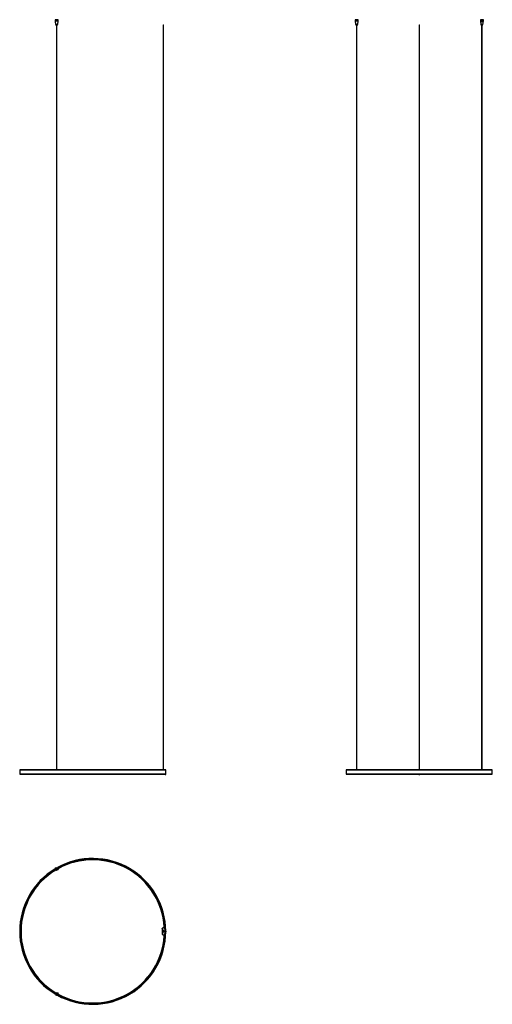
# Model space of a CAD drawing. Header units: millimetres. Extents: x 678 to 3840, y 519 to 7115.
import ezdxf

# ---------------------------------------------------------------- set-up
doc = ezdxf.new("R2010")
doc.units = ezdxf.units.MM
doc.header["$LTSCALE"] = 50

msp = doc.modelspace()

# ---------------------------------------------------------------- linework, layer by layer
at = {"color": 7, "linetype": 'Continuous', "lineweight": 25}
for p, q in [((914.8, 7114.7), (914.5, 7114.4)), ((914.5, 7114.4), (914.5, 7110.2)), ((934.5, 7114.4), (914.5, 7114.4)), ((914.5, 7108.2), (915.2, 7100.7)), ((914.6, 7108.2), (934.5, 7108.2)), ((914.6, 7108.2), (914.6, 7108)), ((914.6, 7108), (915.2, 7102.2)), ((914.8, 7114.7), (934.2, 7114.7)), ((915.2, 7100.7), (917, 7083.1)), ((917, 7083.1), (917.3, 7082.7)), ((917, 7083.1), (924.5, 7083.1)), ((931.7, 7082.7), (917.3, 7082.7)), ((918.5, 7082.7), (918.5, 7080.7)), ((918.5, 7080.7), (930.5, 7080.7)), ((922.5, 7080.7), (922.5, 7073.7)), ((922.5, 7073.7), (926.4, 7073.7)), ((923.9, 7073.7), (923.9, 2089.8)), ((924.5, 7083.1), (932, 7083.1)), ((925.1, 2089.8), (925.1, 7073.7)), ((926.4, 7073.7), (926.4, 7080.7)), ((930.5, 7080.7), (930.5, 7082.7)), ((931.7, 7082.7), (932, 7083.1)), ((932, 7083.1), (934.5, 7108.2)), ((934.5, 7114.4), (934.2, 7114.7)), ((934.5, 7108.2), (934.5, 7114.4)), ((1638.3, 7080.7), (1638.3, 2089.8)), ((1638.3, 7080.7), (1641.1, 7080.7)), ((1641.1, 2089.8), (1641.1, 7080.7)), ((2923.3, 7114.7), (2923, 7114.4)), ((2923, 7114.4), (2923, 7108.2)), ((2943, 7114.4), (2923, 7114.4)), ((2923, 7108.2), (2925.5, 7083.1)), ((2923, 7108.2), (2943, 7108.2)), ((2923.3, 7114.7), (2942.7, 7114.7)), ((2925.5, 7083.1), (2925.8, 7082.7)), ((2925.5, 7083.1), (2929.3, 7083.1)), ((2940.2, 7082.7), (2925.8, 7082.7)), ((2927, 7082.7), (2927, 7080.7)), ((2927, 7080.7), (2939, 7080.7)), ((2929.3, 7083.1), (2940.6, 7083.1)), ((2931.1, 7080.7), (2931.1, 7073.7)), ((2931.1, 7073.7), (2935, 7073.7)), ((2932.4, 7073.7), (2932.4, 2089.8)), ((2933.6, 2089.8), (2933.6, 7073.7)), ((2935, 7073.7), (2935, 7080.7)), ((2939, 7080.7), (2939, 7082.7)), ((2940.2, 7082.7), (2940.6, 7083.1)), ((2940.6, 7083.1), (2943, 7108.2)), ((2943, 7114.4), (2942.7, 7114.7)), ((2943, 7108.2), (2943, 7114.4)), ((3350.4, 7080.7), (3350.4, 2089.8)), ((3350.4, 7080.7), (3353.2, 7080.7)), ((3353.2, 2089.8), (3353.2, 7080.7)), ((3760.8, 7114.7), (3760.5, 7114.4)), ((3760.5, 7114.4), (3760.5, 7108.2)), ((3780.5, 7114.4), (3760.5, 7114.4)), ((3760.5, 7108.2), (3762.9, 7083.1)), ((3760.5, 7108.2), (3769, 7108.2)), ((3760.8, 7114.7), (3780.2, 7114.7)), ((3762.9, 7083.1), (3763.3, 7082.7)), ((3762.9, 7083.1), (3778, 7083.1)), ((3777.7, 7082.7), (3763.3, 7082.7)), ((3764.5, 7082.7), (3764.5, 7080.7)), ((3764.5, 7080.7), (3776.5, 7080.7)), ((3768.5, 7080.7), (3768.5, 7073.7)), ((3768.5, 7073.7), (3772.4, 7073.7)), ((3769, 7108), (3769, 7108.2)), ((3769, 7108), (3769, 7102.2)), ((3769.9, 7073.7), (3769.9, 2089.8)), ((3770.5, 7110.2), (3770.5, 7104.7)), ((3771.1, 2089.8), (3771.1, 7073.7)), ((3772, 7108.2), (3780.5, 7108.2)), ((3772, 7108.2), (3772, 7108)), ((3772, 7108), (3772, 7102.2)), ((3772.4, 7073.7), (3772.4, 7080.7)), ((3776.5, 7080.7), (3776.5, 7082.7)), ((3777.7, 7082.7), (3778, 7083.1)), ((3778, 7083.1), (3780.5, 7108.2)), ((3780.5, 7114.4), (3780.2, 7114.7)), ((3780.5, 7108.2), (3780.5, 7114.4)), ((677.7, 2089.6), (677.7, 2060)), ((1654.7, 2089.6), (677.7, 2089.6)), ((677.7, 2060), (1654.7, 2060)), ((677.9, 2089.8), (1654.5, 2089.8)), ((1654.5, 2059.8), (677.9, 2059.8)), ((1650.7, 2090.3), (1650.7, 2089.9)), ((1654.5, 2090.3), (1650.7, 2090.3)), ((1654.5, 2089.9), (1650.7, 2089.9)), ((1650.7, 2059.7), (1650.7, 2059.3)), ((1650.7, 2059.7), (1654.5, 2059.7)), ((1650.7, 2059.3), (1654.5, 2059.3)), ((1654.5, 2089.9), (1654.5, 2090.3)), ((1654.5, 2059.3), (1654.5, 2059.7)), ((1655.1, 2089.7), (1654.7, 2089.7)), ((1654.7, 2059.9), (1654.7, 2089.7)), ((1654.7, 2059.9), (1655.1, 2059.9)), ((1655.1, 2059.9), (1655.1, 2089.7)), ((2863.3, 2089.6), (2863.3, 2060)), ((3840.3, 2089.6), (2863.3, 2089.6)), ((2863.3, 2060), (3840.3, 2060)), ((2863.5, 2089.8), (3840.1, 2089.8)), ((3840.1, 2059.8), (2863.5, 2059.8)), ((3349.3, 2090.3), (3350.4, 2090.3)), ((3349.3, 2090.3), (3349.3, 2089.8)), ((3349.3, 2059.8), (3349.3, 2059.3)), ((3349.3, 2059.3), (3354.3, 2059.3)), ((3353.2, 2090.3), (3354.3, 2090.3)), ((3354.3, 2090.3), (3354.3, 2089.8)), ((3354.3, 2059.8), (3354.3, 2059.3)), ((3840.3, 2060), (3840.3, 2089.6)), ((750.3, 1254.7), (749.8, 1255)), ((1631.5, 1025.5), (1631.5, 989.3)), ((1632, 1026.6), (1631.6, 1026.1)), ((1631.6, 1025.7), (1631.8, 1026)), ((1632, 1026.6), (1632.2, 1026.3)), ((1632.1, 1026.6), (1642.8, 1035.3)), ((1632.3, 1026.4), (1632.1, 1026.6)), ((1645.6, 1037.5), (1632.8, 1026.6)), ((1632.8, 1026.6), (1632.8, 988.1)), ((1638.7, 1008.3), (1637, 1008.3)), ((1638.1, 1005.3), (1637.9, 1005.2)), ((1638.1, 1008.2), (1638.1, 1008.1)), ((1638.1, 1007.5), (1638.1, 1007.4)), ((1638.1, 1006.8), (1638.1, 1006.7)), ((1638.1, 1006.1), (1638.1, 1006)), ((1638.1, 1005.4), (1638.1, 1005.3)), ((1638.9, 1012.9), (1638.6, 1012.3)), ((1639, 1004.7), (1640.4, 1004.7)), ((1640.1, 1012.4), (1639.8, 1012.9)), ((1642.3, 1008.3), (1640.7, 1008.3)), ((1641.3, 1007.8), (1641.3, 1007.9)), ((1641.3, 1007.1), (1641.3, 1007.2)), ((1641.3, 1006.4), (1641.3, 1006.5)), ((1641.3, 1005.7), (1641.3, 1005.8)), ((1641.7, 1008.3), (1641.6, 1008.3)), ((1641.7, 1005.3), (1641.7, 1005.5)), ((1642.9, 1035.2), (1642.8, 1035.3)), ((1649.2, 1037.5), (1645.6, 1037.5)), ((1650.1, 1009.9), (1650.1, 1004.9)), ((1650.7, 1009.9), (1650.1, 1009.9)), ((1650.7, 1004.9), (1650.1, 1004.9)), ((1650.7, 1009.9), (1650.7, 1004.9)), ((1654.5, 1009.9), (1650.7, 1009.9)), ((1654.5, 1004.9), (1650.7, 1004.9)), ((1654.5, 1009.9), (1654.5, 1004.9)), ((1655.1, 1009.9), (1654.5, 1009.9)), ((1655.1, 1004.9), (1654.5, 1004.9)), ((1655.1, 1009.9), (1655.1, 1004.9)), ((1631.8, 988.7), (1631.6, 989)), ((1632, 988.2), (1632.2, 988.4)), ((1632.3, 988.4), (1632.1, 988.1)), ((1642.8, 979.4), (1632.1, 988.1)), ((1632.8, 988.1), (1645.6, 977.3)), ((1642.9, 979.5), (1642.8, 979.4)), ((1645.6, 977.3), (1649.2, 977.3))]:
    msp.add_line(p, q, dxfattribs=at)
at = {"color": 7, "linetype": 'Continuous', "lineweight": 25, "flags": 128}
for points in [[(1637.7, 1005.6), (1637.7, 1005.6), (1637.8, 1005.7), (1638.1, 1005.7), (1638.7, 1005.7), (1639.3, 1005.8), (1640, 1005.8), (1640.7, 1005.9), (1641.2, 1005.9), (1641.5, 1005.9), (1641.7, 1006), (1641.7, 1006)], [(1631.6, 988.6), (1631.6, 988.6), (1632, 988.2)]]:
    msp.add_lwpolyline(points, dxfattribs=at)
at = {"color": 7, "linetype": 'Continuous', "lineweight": 25}
for centre, radius in [((924.5, 1426.1), 10), ((924.5, 1426.1), 9.7), ((924.5, 1426.1), 2.8), ((924.5, 1426.1), 2.5), ((924.5, 1426.1), 1.9), ((924.5, 1426.1), 1.4), ((924.5, 1426.1), 1), ((924.5, 1426.1), 0.6), ((1639.7, 1007.4), 5), ((1639.7, 1007.4), 4.5), ((1639.7, 1007.4), 2.8), ((1639.7, 1007.4), 1.4), ((1639.7, 1007.4), 1.25), ((1639.7, 1007.4), 1.25), ((924.5, 588.6), 10), ((924.5, 588.6), 9.7), ((924.5, 588.6), 2.8), ((924.5, 588.6), 2.5), ((924.5, 588.6), 1.9), ((924.5, 588.6), 1.4), ((924.5, 588.6), 1), ((924.5, 588.6), 0.6)]:
    msp.add_circle(centre, radius, dxfattribs=at)
for centre, radius, start, end in [((677.9, 2089.6), 0.2, 90, 180), ((677.9, 2060), 0.2, 180, 270), ((1650.7, 2089.7), 0.6, 90, 170.40593), ((1650.7, 2059.9), 0.6, 189.59407, 270), ((1650.7, 2089.7), 0.2, 90, 150), ((1650.7, 2059.9), 0.2, 210, 270), ((1654.5, 2089.7), 0.6, 0, 90), ((1654.5, 2089.7), 0.2, 0, 90), ((1654.5, 2089.6), 0.2, 0, 90), ((1654.5, 2060), 0.2, 270, 0), ((1654.5, 2059.9), 0.2, 270, 0), ((1654.5, 2059.9), 0.6, 270, 0), ((2863.5, 2089.6), 0.2, 90, 180), ((2863.5, 2060), 0.2, 180, 270), ((3840.1, 2089.6), 0.2, 0, 90), ((3840.1, 2060), 0.2, 270, 0), ((1166.2, 1007.4), 488.5, 0.29322, 118.97899), ((1166.2, 1007.4), 488.3, 0.29334, 118.96553), ((1166.2, 1007.4), 484.7, 0.29552, 118.82498), ((1166.2, 1007.4), 484.5, 0.29565, 118.82212), ((1166.2, 1007.4), 484.3, 0.29577, 118.81973), ((1166.2, 1007.4), 481.5, 3.58586, 118.83649), ((1166.2, 1007.4), 480.8, 3.59108, 118.85577), ((1166.2, 1007.4), 479.9, 3.56183, 118.88901), ((1166.2, 1007.4), 479.6, 3.53229, 118.90453), ((1166.2, 1007.4), 479.5, 3.52367, 118.90937), ((1166.2, 1007.4), 488.5, 121.02101, 238.97899), ((1166.2, 1007.4), 488.3, 121.03447, 238.96553), ((1166.2, 1007.4), 484.7, 121.17502, 238.82498), ((1166.2, 1007.4), 484.5, 121.17788, 238.82212), ((1166.2, 1007.4), 484.3, 121.18027, 238.81973), ((1166.2, 1007.4), 481.5, 121.16351, 238.83649), ((1166.2, 1007.4), 480.8, 121.14423, 238.85577), ((1166.2, 1007.4), 479.9, 121.11099, 238.88901), ((1166.2, 1007.4), 479.6, 121.09547, 238.90453), ((1166.2, 1007.4), 479.5, 121.09063, 238.90937), ((1166.2, 1007.4), 488.5, 241.02101, 359.70678), ((1166.2, 1007.4), 488.3, 241.03447, 359.70666), ((1166.2, 1007.4), 484.7, 241.17502, 359.70448), ((1166.2, 1007.4), 484.5, 241.17788, 359.70435), ((1166.2, 1007.4), 484.3, 241.18027, 359.70423), ((1633, 1025.5), 1.5, 129, 134.30634), ((1639.4, 1012.7), 0.5, 22.5, 157.5), ((1223.2, 1007.4), 427.1, 0.33542, 4.04378), ((1223.2, 1007.4), 427.1, 355.95622, 359.66458), ((1166.2, 1007.4), 481.5, 241.16351, 356.41414), ((1166.2, 1007.4), 480.8, 241.14423, 356.40892), ((1166.2, 1007.4), 479.5, 241.09063, 356.47633), ((1166.2, 1007.4), 479.6, 241.09547, 356.46771), ((1166.2, 1007.4), 479.9, 241.11099, 356.43817), ((1633, 989.3), 1.5, 225.69366, 231)]:
    msp.add_arc(centre, radius, start, end, dxfattribs=at)
for points, knots in [([(914.5, 7110.2), (914.5, 7110.2), (914.5, 7110.2), (914.5, 7109.9), (914.6, 7109.5), (914.6, 7108.9), (914.6, 7108.4), (914.6, 7108.2)], [0, 0, 0, 0, 0.140086, 0.27924, 0.49221, 0.8082, 1, 1, 1, 1]), ([(915.2, 7102.2), (915.2, 7102.1), (915.2, 7101.7), (915.3, 7101.3), (915.2, 7100.9), (915.2, 7100.8), (915.2, 7100.7), (915.2, 7100.7)], [0, 0, 0, 0, 0.21266, 0.425334, 0.638039, 0.852228, 1, 1, 1, 1]), ([(3769, 7108.2), (3769, 7108.6), (3769.1, 7109.1), (3769.5, 7109.7), (3769.9, 7110.1), (3770.2, 7110.2), (3770.4, 7110.2), (3770.5, 7110.2)], [0, 0, 0, 0, 0.373668, 0.616602, 0.7888008, 0.921978, 1, 1, 1, 1]), ([(3770.5, 7104.7), (3770.4, 7104.7), (3770.2, 7104.7), (3769.8, 7104.5), (3769.4, 7104), (3769.1, 7103.3), (3769, 7102.7), (3769, 7102.3)], [0, 0, 0, 0, 0.098236, 0.218916, 0.401783, 0.70242, 1, 1, 1, 1]), ([(3770.5, 7100.7), (3770.3, 7100.7), (3770, 7100.8), (3769.5, 7101), (3769.2, 7101.4), (3769, 7101.8), (3769, 7102.1), (3769, 7102.2)], [0, 0, 0, 0, 0.214404, 0.428796, 0.643427, 0.857261, 1, 1, 1, 1]), ([(3770.5, 7110.2), (3770.6, 7110.2), (3770.9, 7110.2), (3771.2, 7109.9), (3771.6, 7109.5), (3771.9, 7108.9), (3771.9, 7108.4), (3772, 7108.2)], [0, 0, 0, 0, 0.140086, 0.27924, 0.49221, 0.8082, 1, 1, 1, 1]), ([(3772, 7102.3), (3771.9, 7102.7), (3771.9, 7103.3), (3771.5, 7104.1), (3771.1, 7104.5), (3770.8, 7104.7), (3770.6, 7104.7), (3770.5, 7104.7)], [0, 0, 0, 0, 0.341816, 0.625392, 0.776786, 0.897298, 1, 1, 1, 1]), ([(3772, 7102.2), (3772, 7102.1), (3771.9, 7101.7), (3771.7, 7101.3), (3771.3, 7100.9), (3770.9, 7100.8), (3770.6, 7100.7), (3770.5, 7100.7)], [0, 0, 0, 0, 0.21266, 0.425334, 0.638039, 0.852228, 1, 1, 1, 1]), ([(1631.6, 1026.1), (1631.6, 1026), (1631.6, 1025.9), (1631.5, 1025.8), (1631.5, 1025.6), (1631.5, 1025.5), (1631.5, 1025.5), (1631.5, 1025.5)], [0, 0, 0, 0, 0.253603, 0.601867, 0.783763, 0.912439, 1, 1, 1, 1]), ([(1631.5, 1025.5), (1631.5, 1025.5), (1631.5, 1025.6), (1631.6, 1025.7), (1631.6, 1025.7)], [0, 0, 0, 0, 0.5000006, 1, 1, 1, 1]), ([(1631.8, 1026), (1631.8, 1026.1), (1632, 1026.2), (1632.2, 1026.3), (1632.5, 1026.5), (1632.7, 1026.6), (1632.8, 1026.6)], [0, 0, 0, 0, 0.249999, 0.5, 0.75, 1, 1, 1, 1]), ([(1638.1, 1008.1), (1638.1, 1008.1), (1637.9, 1008), (1637.8, 1008), (1637.7, 1007.9)], [0, 0, 0, 0, 0.501121, 1, 1, 1, 1]), ([(1637.7, 1007.9), (1637.7, 1007.9), (1637.7, 1007.9), (1638, 1008), (1638.3, 1008), (1638.5, 1008)], [0, 0, 0, 0, 0.3072627, 0.6752466, 1, 1, 1, 1]), ([(1637.7, 1007.9), (1637.7, 1007.9), (1637.7, 1007.8), (1637.7, 1007.8), (1637.7, 1007.7)], [0, 0, 0, 0, 0.502405, 1, 1, 1, 1]), ([(1637.7, 1007.7), (1637.7, 1007.7), (1637.7, 1007.7), (1637.9, 1007.8), (1638.1, 1007.8), (1638.3, 1007.8), (1638.4, 1007.8)], [0, 0, 0, 0, 0.1708086, 0.5555213, 0.9247337, 1, 1, 1, 1]), ([(1637.7, 1007.7), (1637.8, 1007.7), (1637.9, 1007.6), (1638, 1007.5), (1638.1, 1007.5)], [0, 0, 0, 0, 0.513362, 1, 1, 1, 1]), ([(1638.1, 1007.4), (1638.1, 1007.4), (1637.9, 1007.3), (1637.8, 1007.3), (1637.7, 1007.2)], [0, 0, 0, 0, 0.50083, 1, 1, 1, 1]), ([(1637.7, 1007.2), (1637.7, 1007.2), (1637.7, 1007.1), (1637.7, 1007.1), (1637.7, 1007)], [0, 0, 0, 0, 0.50181, 1, 1, 1, 1]), ([(1637.7, 1007), (1637.7, 1007), (1637.7, 1007), (1637.8, 1007.1), (1638.1, 1007.1), (1638.3, 1007.1), (1638.3, 1007.1)], [0, 0, 0, 0, 0.145836, 0.540914, 0.920324, 1, 1, 1, 1]), ([(1637.7, 1007), (1637.8, 1007), (1637.9, 1006.9), (1638, 1006.8), (1638.1, 1006.8)], [0, 0, 0, 0, 0.514613, 1, 1, 1, 1]), ([(1638.1, 1006.7), (1638.1, 1006.7), (1637.9, 1006.6), (1637.8, 1006.6), (1637.7, 1006.5)], [0, 0, 0, 0, 0.500536, 1, 1, 1, 1]), ([(1637.7, 1006.5), (1637.7, 1006.5), (1637.7, 1006.4), (1637.7, 1006.4), (1637.7, 1006.3)], [0, 0, 0, 0, 0.5012091, 1, 1, 1, 1]), ([(1637.7, 1006.3), (1637.7, 1006.3), (1637.7, 1006.3), (1637.8, 1006.4), (1638.1, 1006.4), (1638.5, 1006.4), (1638.7, 1006.4)], [0, 0, 0, 0, 0.105339, 0.420789, 0.724282, 1, 1, 1, 1]), ([(1637.7, 1006.3), (1637.8, 1006.3), (1637.9, 1006.2), (1638, 1006.1), (1638.1, 1006.1)], [0, 0, 0, 0, 0.519359, 1, 1, 1, 1]), ([(1638.1, 1006), (1638.1, 1006), (1637.9, 1005.9), (1637.8, 1005.9), (1637.7, 1005.8)], [0, 0, 0, 0, 0.500239, 1, 1, 1, 1]), ([(1637.7, 1005.8), (1637.7, 1005.8), (1637.7, 1005.7), (1637.7, 1005.7), (1637.7, 1005.6)], [0, 0, 0, 0, 0.500605, 1, 1, 1, 1]), ([(1637.7, 1005.6), (1637.8, 1005.6), (1637.9, 1005.5), (1638, 1005.4), (1638.1, 1005.4)], [0, 0, 0, 0, 0.5204042, 1, 1, 1, 1]), ([(1637.8, 1007.2), (1637.8, 1007.2), (1637.8, 1007.2), (1638, 1007.3), (1638.2, 1007.3), (1638.3, 1007.3)], [0, 0, 0, 0, 0.112016, 0.698322, 1, 1, 1, 1]), ([(1637.8, 1006.5), (1637.8, 1006.5), (1637.8, 1006.5), (1638, 1006.6), (1638.3, 1006.6), (1638.5, 1006.6), (1638.5, 1006.6)], [0, 0, 0, 0, 0.085477, 0.533276, 0.974128, 1, 1, 1, 1]), ([(1637.8, 1005.8), (1637.8, 1005.8), (1637.8, 1005.8), (1638, 1005.9), (1638.5, 1005.9), (1639.1, 1005.9), (1639.7, 1006), (1640.4, 1006), (1641, 1006.1), (1641.4, 1006.1), (1641.7, 1006.1), (1641.6, 1006.2), (1641.6, 1006.2)], [0, 0, 0, 0, 0.021012, 0.131187, 0.239653, 0.352378, 0.463328, 0.571256, 0.683704, 0.795304, 0.902975, 1, 1, 1, 1]), ([(1637.9, 1008.3), (1637.9, 1008.3), (1638, 1008.3), (1638, 1008.2), (1638.1, 1008.2)], [0, 0, 0, 0, 0.1255947, 1, 1, 1, 1]), ([(1638, 1005.2), (1638, 1005.2), (1638.1, 1005.2), (1638.5, 1005.2), (1639.1, 1005.2), (1639.7, 1005.3), (1640.4, 1005.3), (1641, 1005.4), (1641.4, 1005.4), (1641.7, 1005.4), (1641.6, 1005.5), (1641.6, 1005.5)], [0, 0, 0, 0, 0.018796, 0.141291, 0.268596, 0.393896, 0.515784, 0.642777, 0.768812, 0.890409, 1, 1, 1, 1]), ([(1638.1, 1008.2), (1638.1, 1008.2), (1638.1, 1008.2), (1638.3, 1008.3), (1638.6, 1008.3), (1638.6, 1008.3)], [0, 0, 0, 0, 0.333531, 0.726643, 1, 1, 1, 1]), ([(1638.1, 1007.5), (1638.1, 1007.5), (1638.1, 1007.5), (1638.2, 1007.6), (1638.3, 1007.6), (1638.3, 1007.6)], [0, 0, 0, 0, 0.2662819, 0.8873931, 1, 1, 1, 1]), ([(1638.1, 1006.8), (1638.1, 1006.8), (1638, 1006.8), (1638.1, 1006.8), (1638.3, 1006.9), (1638.4, 1006.9)], [0, 0, 0, 0, 0.005959, 0.554533, 1, 1, 1, 1]), ([(1638.1, 1006.7), (1638.1, 1006.8), (1638.2, 1006.8), (1638.3, 1006.8), (1638.4, 1006.8), (1638.4, 1006.8)], [0, 0, 0, 0, 0.1222152, 0.9135626, 1, 1, 1, 1]), ([(1638.1, 1006), (1638.1, 1006.1), (1638.2, 1006.1), (1638.4, 1006.1), (1638.7, 1006.1), (1638.9, 1006.1), (1639, 1006.2)], [0, 0, 0, 0, 0.054568, 0.41058, 0.76105, 1, 1, 1, 1]), ([(1638.1, 1006.1), (1638.1, 1006.1), (1638.1, 1006.1), (1638.3, 1006.2), (1638.6, 1006.2), (1638.8, 1006.2), (1638.9, 1006.2)], [0, 0, 0, 0, 0.1878919, 0.5055986, 0.8231967, 1, 1, 1, 1]), ([(1638.1, 1005.3), (1638.1, 1005.4), (1638.2, 1005.4), (1638.4, 1005.4), (1638.7, 1005.4), (1639.2, 1005.5), (1639.7, 1005.5), (1640.3, 1005.5), (1640.7, 1005.6), (1641.1, 1005.6), (1641.3, 1005.6), (1641.3, 1005.7), (1641.3, 1005.7)], [0, 0, 0, 0, 0.017296, 0.131001, 0.242936, 0.359281, 0.473789, 0.585167, 0.701226, 0.816407, 0.927519, 1, 1, 1, 1]), ([(1638.1, 1005.4), (1638.1, 1005.4), (1638.1, 1005.4), (1638.2, 1005.5), (1638.5, 1005.5), (1638.9, 1005.5), (1639.4, 1005.6), (1640, 1005.6), (1640.5, 1005.6), (1640.9, 1005.7), (1641.2, 1005.7), (1641.2, 1005.7), (1641.3, 1005.7)], [0, 0, 0, 0, 0.0191652, 0.1305104, 0.2419019, 0.3532027, 0.4645334, 0.5759294, 0.6872302, 0.7985447, 0.909943, 1, 1, 1, 1]), ([(1638.2, 1005), (1638.3, 1005), (1638.6, 1005), (1639.3, 1005.1), (1640, 1005.1), (1640.6, 1005.2), (1641.2, 1005.2), (1641.6, 1005.2), (1641.6, 1005.3), (1641.7, 1005.3)], [0, 0, 0, 0, 0.126099, 0.274749, 0.418671, 0.563049, 0.711696, 0.85551, 1, 1, 1, 1]), ([(1638.6, 1004.8), (1638.7, 1004.8), (1638.8, 1004.8), (1639.2, 1004.9), (1639.7, 1004.9), (1640.3, 1004.9), (1640.7, 1005), (1641.1, 1005), (1641.3, 1005), (1641.3, 1005), (1641.3, 1005)], [0, 0, 0, 0, 0.042391, 0.197196, 0.352132, 0.506996, 0.661801, 0.816729, 0.971612, 1, 1, 1, 1]), ([(1640.5, 1006.3), (1640.6, 1006.3), (1640.8, 1006.3), (1641.1, 1006.3), (1641.3, 1006.3), (1641.3, 1006.4), (1641.3, 1006.4)], [0, 0, 0, 0, 0.144764, 0.43996, 0.724729, 1, 1, 1, 1]), ([(1640.6, 1006.4), (1640.6, 1006.4), (1640.8, 1006.4), (1641, 1006.4), (1641.2, 1006.4), (1641.2, 1006.4), (1641.2, 1006.4)], [0, 0, 0, 0, 0.043151, 0.451959, 0.860772, 1, 1, 1, 1]), ([(1640.8, 1008.1), (1640.9, 1008.2), (1641.1, 1008.2), (1641.4, 1008.2), (1641.7, 1008.2), (1641.6, 1008.3), (1641.6, 1008.3)], [0, 0, 0, 0, 0.077647, 0.403128, 0.71715, 1, 1, 1, 1]), ([(1640.8, 1006.6), (1641, 1006.6), (1641.3, 1006.6), (1641.6, 1006.6), (1641.6, 1006.7), (1641.7, 1006.7)], [0, 0, 0, 0, 0.292803, 0.642741, 1, 1, 1, 1]), ([(1640.9, 1008), (1641.1, 1008), (1641.4, 1008), (1641.6, 1008), (1641.6, 1008.1), (1641.6, 1008.1)], [0, 0, 0, 0, 0.300042, 0.689689, 1, 1, 1, 1]), ([(1640.9, 1006.8), (1640.9, 1006.8), (1641.1, 1006.8), (1641.4, 1006.8), (1641.7, 1006.8), (1641.6, 1006.9), (1641.6, 1006.9)], [0, 0, 0, 0, 0.02826, 0.371138, 0.701944, 1, 1, 1, 1]), ([(1641, 1007.7), (1641, 1007.7), (1641.2, 1007.7), (1641.3, 1007.7), (1641.3, 1007.8), (1641.3, 1007.8)], [0, 0, 0, 0, 0.064507, 0.540777, 1, 1, 1, 1]), ([(1641, 1007.8), (1641.1, 1007.8), (1641.2, 1007.8), (1641.2, 1007.8), (1641.2, 1007.8)], [0, 0, 0, 0, 0.658628, 1, 1, 1, 1]), ([(1641, 1007), (1641, 1007), (1641.2, 1007), (1641.3, 1007), (1641.3, 1007.1), (1641.3, 1007.1)], [0, 0, 0, 0, 0.049892, 0.533302, 1, 1, 1, 1]), ([(1641, 1007.1), (1641.1, 1007.1), (1641.2, 1007.1), (1641.2, 1007.1), (1641.3, 1007.1)], [0, 0, 0, 0, 0.271191, 1, 1, 1, 1]), ([(1641.1, 1007.5), (1641.2, 1007.5), (1641.4, 1007.5), (1641.7, 1007.5), (1641.6, 1007.6), (1641.6, 1007.6)], [0, 0, 0, 0, 0.28467, 0.660988, 1, 1, 1, 1]), ([(1641.1, 1007.3), (1641.1, 1007.3), (1641.4, 1007.3), (1641.6, 1007.3), (1641.6, 1007.4), (1641.6, 1007.4)], [0, 0, 0, 0, 0.187621, 0.621073, 1, 1, 1, 1]), ([(1641.3, 1007.8), (1641.3, 1007.9), (1641.5, 1008), (1641.6, 1008), (1641.6, 1008.1)], [0, 0, 0, 0, 0.499712, 1, 1, 1, 1]), ([(1641.7, 1007.6), (1641.6, 1007.6), (1641.5, 1007.7), (1641.3, 1007.7), (1641.3, 1007.8)], [0, 0, 0, 0, 0.510055, 1, 1, 1, 1]), ([(1641.3, 1007.1), (1641.3, 1007.2), (1641.5, 1007.3), (1641.6, 1007.3), (1641.6, 1007.4)], [0, 0, 0, 0, 0.499749, 1, 1, 1, 1]), ([(1641.7, 1006.9), (1641.6, 1006.9), (1641.5, 1007), (1641.3, 1007), (1641.3, 1007.1)], [0, 0, 0, 0, 0.510507, 1, 1, 1, 1]), ([(1641.3, 1006.4), (1641.3, 1006.5), (1641.5, 1006.6), (1641.6, 1006.6), (1641.6, 1006.7)], [0, 0, 0, 0, 0.4998253, 1, 1, 1, 1]), ([(1641.7, 1006.2), (1641.6, 1006.2), (1641.5, 1006.3), (1641.3, 1006.3), (1641.3, 1006.4)], [0, 0, 0, 0, 0.5109624, 1, 1, 1, 1]), ([(1641.3, 1005.7), (1641.3, 1005.8), (1641.5, 1005.9), (1641.6, 1005.9), (1641.7, 1006)], [0, 0, 0, 0, 0.499786, 1, 1, 1, 1]), ([(1641.7, 1005.5), (1641.6, 1005.5), (1641.5, 1005.6), (1641.3, 1005.6), (1641.3, 1005.7)], [0, 0, 0, 0, 0.511421, 1, 1, 1, 1]), ([(1641.7, 1008.1), (1641.7, 1008.1), (1641.7, 1008.2), (1641.7, 1008.2), (1641.7, 1008.3)], [0, 0, 0, 0, 0.497594, 1, 1, 1, 1]), ([(1641.7, 1007.4), (1641.7, 1007.4), (1641.7, 1007.5), (1641.7, 1007.5), (1641.7, 1007.6)], [0, 0, 0, 0, 0.49819, 1, 1, 1, 1]), ([(1641.7, 1006.7), (1641.7, 1006.7), (1641.7, 1006.8), (1641.7, 1006.8), (1641.7, 1006.9)], [0, 0, 0, 0, 0.4987906, 1, 1, 1, 1]), ([(1641.7, 1006), (1641.7, 1006), (1641.7, 1006.1), (1641.7, 1006.1), (1641.7, 1006.2)], [0, 0, 0, 0, 0.499394, 1, 1, 1, 1]), ([(1631.5, 989.3), (1631.5, 989.2), (1631.5, 989.2), (1631.5, 989.1), (1631.5, 989), (1631.6, 988.8), (1631.6, 988.7), (1631.6, 988.6)], [0, 0, 0, 0, 0.119615, 0.237458, 0.444121, 0.829693, 1, 1, 1, 1]), ([(1632.8, 988.1), (1632.7, 988.2), (1632.5, 988.3), (1632.2, 988.4), (1632, 988.6), (1631.8, 988.7), (1631.8, 988.7)], [0, 0, 0, 0, 0.25, 0.5, 0.750001, 1, 1, 1, 1])]:
    msp.add_open_spline(points, degree=3, knots=knots, dxfattribs=at)
msp.add_open_spline([(1631.6, 989), (1631.6, 989.1), (1631.5, 989.2), (1631.5, 989.2), (1631.5, 989.3)], degree=3, dxfattribs=at)

doc.saveas('drawing.dxf')
